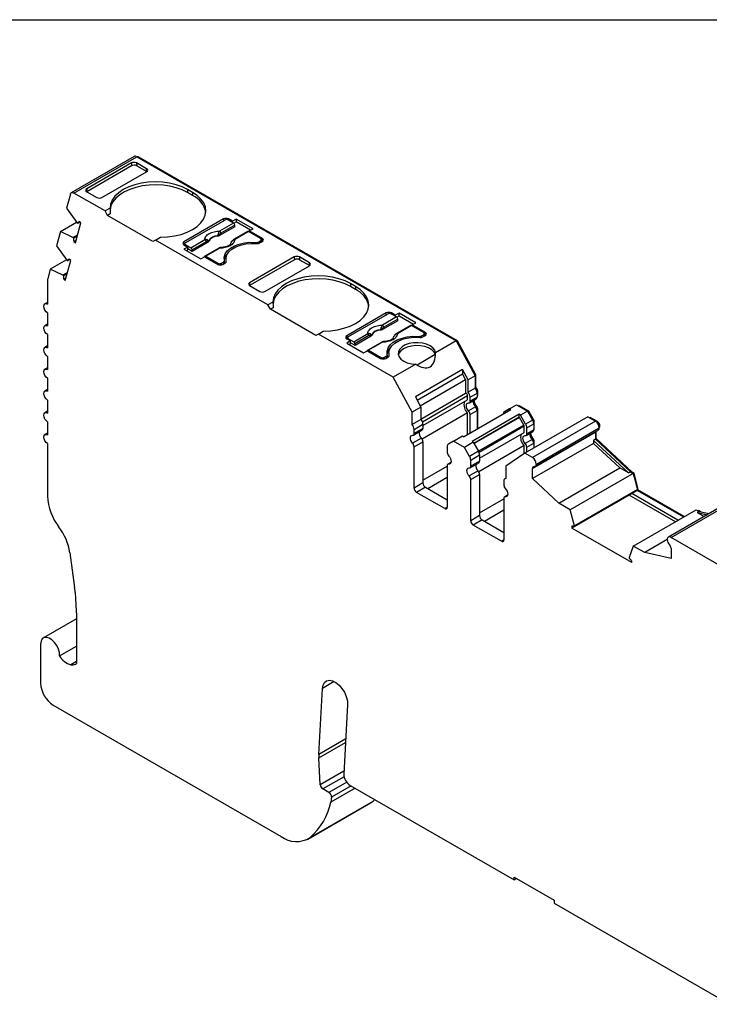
# Model space of a CAD drawing. Header units: millimetres. Extents: x 6 to 273, y 6 to 210.
# Tile 5 of 6: x 203 to 242, y 154 to 210. Entities that reach past the tile are written whole.
import ezdxf

# ---------------------------------------------------------------- set-up
doc = ezdxf.new("R2010")
doc.units = ezdxf.units.MM
doc.linetypes.add('SLD-Solid', pattern=[0])
doc.layers.add('TEXT', color=140, linetype='SLD-Solid', lineweight=25)

msp = doc.modelspace()

# ---------------------------------------------------------------- linework, layer by layer
for p, q in [((209.925, 201.863), (206.389, 199.821)), ((206.539, 199.807), (210.075, 201.848)), ((209.765, 201.495), (207.256, 200.047)), ((209.765, 201.495), (209.777, 201.339)), ((210.62, 201.166), (210.048, 201.496)), ((210.048, 201.496), (210.061, 201.339)), ((210.075, 201.848), (228.008, 191.495)), ((210.145, 201.807), (210.181, 201.827)), ((228.082, 191.493), (210.181, 201.827)), ((209.777, 201.339), (207.255, 199.883)), ((208.11, 199.553), (210.619, 201.002)), ((210.061, 201.339), (210.632, 201.01)), ((210.632, 201.01), (210.62, 201.166)), ((208.286, 198.798), (206.539, 199.807)), ((207.256, 200.047), (207.244, 199.89)), ((207.255, 199.883), (207.827, 199.553)), ((213.201, 199.839), (212.918, 200.002)), ((212.918, 200.002), (212.918, 199.839)), ((213.201, 199.676), (212.918, 199.839)), ((213.201, 199.839), (213.201, 199.676)), ((206.334, 199.743), (206.121, 198.947)), ((206.121, 198.947), (206.707, 198.152)), ((208.565, 198.959), (208.286, 198.798)), ((208.428, 198.553), (208.286, 198.798)), ((205.773, 197.649), (206.689, 198.178)), ((206.62, 197.005), (206.921, 198.131)), ((206.707, 198.152), (206.748, 198.116)), ((206.748, 198.116), (206.864, 198.183)), ((206.921, 198.131), (206.837, 198.206)), ((208.579, 198.641), (208.428, 198.553)), ((210.973, 197.083), (208.428, 198.553)), ((214.933, 198.349), (212.706, 197.063)), ((212.812, 197.022), (215.004, 198.288)), ((214.933, 198.349), (214.933, 198.247)), ((215.435, 198.222), (215.216, 198.349)), ((215.216, 198.349), (215.216, 198.288)), ((215.505, 198.121), (215.216, 198.288)), ((215.647, 198.345), (215.435, 198.222)), ((215.435, 198.161), (215.435, 198.222)), ((215.522, 198.109), (215.647, 198.182)), ((216.595, 197.798), (215.647, 198.345)), ((215.647, 198.345), (215.647, 198.182)), ((216.454, 197.716), (215.647, 198.182)), ((205.773, 197.649), (205.554, 196.83)), ((206.478, 197.299), (205.773, 197.649)), ((215.582, 197.913), (214.717, 197.414)), ((215.505, 198.121), (214.718, 197.667)), ((215.575, 198.006), (214.788, 197.551)), ((216.292, 197.643), (215.504, 197.189)), ((216.342, 197.638), (215.554, 197.184)), ((215.582, 197.913), (215.575, 198.006)), ((217.019, 197.247), (216.342, 197.638)), ((216.383, 197.675), (216.595, 197.798)), ((217.125, 197.247), (216.383, 197.675)), ((216.383, 197.614), (216.383, 197.675)), ((206.478, 197.299), (206.739, 197.449)), ((206.52, 197.263), (206.478, 197.299)), ((206.52, 197.263), (206.72, 197.378)), ((206.659, 197.151), (206.535, 197.079)), ((206.535, 197.079), (206.62, 197.005)), ((211.115, 197.165), (210.973, 197.083)), ((211.115, 197.165), (211.393, 197.326)), ((217.436, 193.516), (211.115, 197.165)), ((212.706, 197.063), (212.706, 196.9)), ((213.101, 196.733), (213.888, 197.188)), ((213.958, 197.072), (213.171, 196.618)), ((214.043, 197.025), (213.178, 196.525)), ((214.043, 197.025), (214.037, 197.088)), ((214.098, 197.086), (214.097, 197.101)), ((214.61, 197.397), (214.611, 197.382)), ((214.714, 197.479), (214.717, 197.414)), ((216.743, 197.03), (216.743, 196.975)), ((216.913, 197.063), (217.019, 197.124)), ((216.913, 196.975), (216.913, 197.063)), ((216.984, 197.002), (217.125, 197.083)), ((217.019, 197.124), (217.019, 197.022)), ((217.063, 197.048), (217.063, 197.186)), ((217.125, 197.083), (217.063, 197.119)), ((217.125, 197.083), (217.125, 197.247)), ((205.554, 196.83), (206.14, 196.035)), ((212.768, 196.936), (212.706, 196.9)), ((212.706, 196.9), (212.925, 196.773)), ((212.925, 196.773), (212.713, 196.651)), ((212.713, 196.651), (213.66, 196.104)), ((212.768, 196.961), (212.768, 196.864)), ((212.812, 196.9), (213.101, 196.733)), ((212.812, 196.839), (212.812, 196.9)), ((212.854, 196.569), (212.925, 196.61)), ((212.925, 196.61), (212.925, 196.773)), ((213.178, 196.525), (212.925, 196.671)), ((213.171, 196.618), (213.178, 196.525)), ((214.675, 196.709), (213.887, 196.255)), ((214.725, 196.705), (213.937, 196.25)), ((206.122, 196.059), (205.207, 195.531)), ((206.052, 194.888), (206.354, 196.014)), ((206.14, 196.035), (206.181, 195.999)), ((206.181, 195.999), (206.296, 196.065)), ((206.354, 196.014), (206.27, 196.089)), ((213.66, 196.104), (213.873, 196.226)), ((213.873, 196.226), (214.615, 195.798)), ((213.937, 196.25), (214.615, 195.859)), ((214.827, 195.859), (214.933, 195.92)), ((214.933, 195.92), (214.933, 195.818)), ((214.992, 195.852), (214.992, 196.002)), ((215.077, 196.114), (215.077, 195.951)), ((215.077, 195.951), (215.079, 195.912)), ((215.096, 195.943), (215.096, 195.979)), ((218.927, 196.057), (216.405, 194.601)), ((218.915, 196.213), (216.406, 194.765)), ((218.915, 196.213), (218.927, 196.057)), ((219.77, 195.883), (219.198, 196.213)), ((219.198, 196.213), (219.21, 196.057)), ((219.21, 196.057), (219.782, 195.728)), ((205.207, 195.531), (205.061, 194.984)), ((205.911, 195.182), (205.207, 195.531)), ((214.615, 195.859), (214.615, 195.798)), ((214.827, 195.771), (214.827, 195.859)), ((214.898, 195.798), (215.039, 195.879)), ((217.26, 194.271), (219.769, 195.72)), ((219.782, 195.728), (219.77, 195.883)), ((205.053, 194.925), (205.053, 193.56)), ((206.171, 195.332), (205.911, 195.182)), ((205.952, 195.145), (205.911, 195.182)), ((206.152, 195.261), (205.952, 195.145)), ((206.091, 195.033), (205.968, 194.962)), ((205.968, 194.962), (206.052, 194.888)), ((216.406, 194.765), (216.394, 194.608)), ((216.405, 194.601), (216.977, 194.271)), ((222.351, 194.557), (222.068, 194.72)), ((222.068, 194.72), (222.068, 194.557)), ((222.351, 194.393), (222.068, 194.557)), ((222.351, 194.557), (222.351, 194.393)), ((205.053, 193.662), (204.904, 193.575)), ((217.715, 193.677), (217.436, 193.516)), ((217.578, 193.271), (217.436, 193.516)), ((217.729, 193.358), (217.578, 193.271)), ((220.123, 191.801), (217.578, 193.271)), ((205.053, 193.07), (205.053, 192.336)), ((224.083, 193.067), (221.856, 191.781)), ((221.962, 191.74), (224.154, 193.006)), ((224.732, 192.631), (223.867, 192.132)), ((224.655, 192.839), (223.868, 192.384)), ((224.725, 192.724), (223.938, 192.269)), ((224.083, 192.965), (224.083, 193.067)), ((224.585, 192.94), (224.366, 193.067)), ((224.366, 193.067), (224.366, 193.006)), ((224.655, 192.839), (224.366, 193.006)), ((224.797, 193.063), (224.585, 192.94)), ((224.585, 192.879), (224.585, 192.94)), ((224.672, 192.827), (224.797, 192.899)), ((224.732, 192.631), (224.725, 192.724)), ((225.745, 192.516), (224.797, 193.063)), ((224.797, 192.899), (224.797, 193.063)), ((224.797, 192.899), (225.603, 192.434)), ((205.053, 192.437), (204.904, 192.35)), ((220.265, 191.883), (220.543, 192.044)), ((223.76, 192.115), (223.761, 192.1)), ((223.864, 192.197), (223.867, 192.132)), ((225.442, 192.361), (224.654, 191.906)), ((225.491, 192.356), (224.704, 191.901)), ((226.169, 191.965), (225.491, 192.356)), ((225.533, 192.393), (225.745, 192.516)), ((226.275, 191.965), (225.533, 192.393)), ((225.533, 192.332), (225.533, 192.393)), ((205.053, 191.846), (205.053, 191.111)), ((220.265, 191.883), (220.123, 191.801)), ((224.472, 189.454), (220.265, 191.883)), ((221.856, 191.781), (221.856, 191.618)), ((221.856, 191.618), (221.918, 191.653)), ((221.856, 191.618), (222.075, 191.491)), ((222.075, 191.491), (221.863, 191.369)), ((221.918, 191.679), (221.918, 191.582)), ((221.962, 191.618), (222.251, 191.451)), ((221.962, 191.556), (221.962, 191.618)), ((222.075, 191.328), (222.075, 191.491)), ((222.251, 191.451), (223.038, 191.905)), ((223.108, 191.79), (222.321, 191.336)), ((223.193, 191.743), (222.328, 191.243)), ((223.193, 191.743), (223.187, 191.806)), ((223.248, 191.804), (223.247, 191.818)), ((225.893, 191.748), (225.893, 191.692)), ((226.063, 191.781), (226.169, 191.842)), ((226.063, 191.693), (226.063, 191.781)), ((226.134, 191.72), (226.275, 191.801)), ((226.169, 191.842), (226.169, 191.74)), ((226.213, 191.765), (226.213, 191.903)), ((226.213, 191.837), (226.275, 191.801)), ((226.275, 191.801), (226.275, 191.965)), ((228.008, 191.495), (226.846, 190.825)), ((228.008, 191.495), (229.069, 189.526)), ((228.026, 191.461), (228.082, 191.493)), ((229.105, 189.597), (228.082, 191.493)), ((205.053, 191.212), (204.904, 191.126)), ((221.863, 191.369), (222.81, 190.822)), ((222.075, 191.328), (222.004, 191.287)), ((222.328, 191.243), (222.075, 191.389)), ((222.321, 191.336), (222.328, 191.243)), ((222.81, 190.822), (223.023, 190.944)), ((223.023, 190.944), (223.765, 190.515)), ((223.825, 191.427), (223.037, 190.973)), ((223.875, 191.422), (223.087, 190.968)), ((223.087, 190.968), (223.765, 190.577)), ((205.053, 190.621), (205.053, 189.886)), ((223.765, 190.577), (223.765, 190.515)), ((223.977, 190.577), (224.083, 190.638)), ((223.977, 190.489), (223.977, 190.577)), ((224.048, 190.515), (224.189, 190.597)), ((224.083, 190.638), (224.083, 190.536)), ((224.142, 190.57), (224.142, 190.72)), ((224.227, 190.832), (224.227, 190.669)), ((224.227, 190.669), (224.229, 190.629)), ((224.246, 190.661), (224.246, 190.697)), ((226.834, 190.727), (225.813, 190.137)), ((205.053, 189.988), (204.903, 189.901)), ((225.74, 190.186), (224.472, 189.454)), ((228.366, 189.884), (225.715, 188.354)), ((228.68, 189.302), (228.366, 189.884)), ((228.366, 189.884), (228.366, 189.641)), ((205.053, 189.396), (205.053, 188.661)), ((225.534, 187.485), (224.472, 189.454)), ((225.815, 188.168), (228.366, 189.641)), ((225.987, 187.847), (228.539, 189.32)), ((228.539, 189.32), (228.366, 189.641)), ((228.539, 189.32), (228.539, 188.551)), ((229.069, 189.526), (228.68, 189.302)), ((228.68, 188.616), (228.68, 189.302)), ((229.049, 189.564), (229.105, 189.597)), ((229.069, 189.526), (229.069, 188.841)), ((229.105, 188.887), (229.105, 189.597)), ((205.053, 188.763), (204.903, 188.676)), ((229.069, 188.841), (228.68, 188.616)), ((229.069, 188.867), (229.105, 188.887)), ((205.053, 188.171), (205.053, 187.436)), ((225.715, 188.354), (226.029, 187.771)), ((226.029, 187.102), (228.539, 188.551)), ((226.108, 186.953), (228.649, 188.42)), ((226.139, 186.743), (228.649, 188.192)), ((228.649, 188.192), (228.649, 188.42)), ((228.749, 188.019), (229.138, 188.243)), ((228.791, 188.338), (229.179, 188.563)), ((228.791, 188.111), (228.791, 188.338)), ((229.179, 188.335), (228.791, 188.111)), ((229.17, 188.639), (229.215, 188.665)), ((229.179, 188.563), (229.179, 188.335)), ((229.179, 188.417), (229.215, 188.437)), ((229.179, 188.383), (229.194, 188.391)), ((229.215, 188.437), (229.215, 188.665)), ((226.029, 187.771), (225.534, 187.485)), ((226.029, 187.771), (226.029, 187.086)), ((228.425, 186.111), (231.076, 187.641)), ((229.095, 187.785), (228.706, 187.561)), ((229.172, 187.788), (229.118, 187.757)), ((229.167, 187.661), (229.215, 187.689)), ((229.215, 186.567), (229.215, 187.689)), ((231.006, 187.682), (230.714, 187.514)), ((231.006, 187.682), (231.395, 187.907)), ((231.076, 187.641), (231.006, 187.682)), ((231.395, 187.907), (232.008, 187.553)), ((231.495, 187.849), (231.53, 187.869)), ((232.085, 187.549), (231.53, 187.869)), ((205.053, 187.538), (204.903, 187.451)), ((225.534, 186.8), (225.534, 187.485)), ((226.029, 187.086), (225.534, 186.8)), ((228.649, 187.444), (226.097, 185.971)), ((228.649, 186.24), (228.649, 187.444)), ((228.791, 187.362), (229.179, 187.587)), ((228.791, 186.322), (228.791, 187.362)), ((231.548, 187.369), (228.897, 185.838)), ((231.548, 187.206), (229.003, 185.736)), ((231.56, 187.199), (229.009, 185.726)), ((229.179, 187.587), (229.179, 186.546)), ((231.548, 187.206), (231.548, 187.369)), ((231.619, 187.328), (231.548, 187.369)), ((231.56, 187.199), (231.548, 187.206)), ((231.81, 186.766), (231.56, 187.199)), ((232.008, 187.553), (231.619, 187.328)), ((231.91, 186.824), (231.619, 187.328)), ((235.395, 187.231), (231.859, 185.19)), ((232.008, 187.553), (232.299, 187.048)), ((232.029, 187.517), (232.085, 187.549)), ((232.355, 187.08), (232.085, 187.549)), ((232.299, 187.048), (232.355, 187.08)), ((235.395, 187.231), (235.833, 186.978)), ((235.497, 187.172), (235.532, 187.192)), ((235.939, 186.957), (235.532, 187.192)), ((205.053, 186.946), (205.053, 186.212)), ((225.644, 186.522), (226.139, 186.807)), ((226.139, 186.58), (225.644, 186.294)), ((225.644, 186.294), (225.644, 186.522)), ((226.139, 186.807), (226.139, 186.58)), ((231.81, 186.766), (229.259, 185.293)), ((231.831, 186.696), (229.29, 185.229)), ((231.831, 186.355), (231.831, 186.696)), ((232.299, 187.048), (231.91, 186.824)), ((231.972, 186.614), (232.361, 186.839)), ((231.972, 186.274), (231.972, 186.614)), ((235.833, 186.978), (232.298, 184.937)), ((232.352, 186.915), (232.397, 186.941)), ((232.361, 186.839), (232.361, 186.498)), ((232.361, 186.58), (232.397, 186.6)), ((232.361, 186.546), (232.376, 186.554)), ((232.397, 186.6), (232.397, 186.941)), ((232.51, 184.574), (236.045, 186.615)), ((235.895, 186.931), (235.939, 186.957)), ((236.035, 186.691), (236.081, 186.717)), ((205.053, 186.313), (204.903, 186.226)), ((226.054, 186.03), (225.559, 185.744)), ((225.602, 186.202), (226.097, 186.488)), ((227.859, 185.866), (228.354, 186.152)), ((228.354, 186.152), (228.425, 186.111)), ((229.321, 184.906), (231.831, 186.355)), ((231.931, 186.182), (232.32, 186.407)), ((232.361, 186.498), (231.972, 186.274)), ((232.298, 184.327), (235.833, 186.368)), ((232.448, 184.441), (235.983, 186.482)), ((235.833, 185.967), (235.727, 185.905)), ((235.833, 186.368), (235.833, 185.967)), ((235.833, 185.988), (235.869, 186.008)), ((235.833, 185.967), (237.795, 184.14)), ((235.869, 186.008), (235.869, 186.416)), ((237.89, 184.126), (235.869, 186.008)), ((205.053, 185.722), (205.053, 182.77)), ((225.644, 185.546), (226.139, 185.831)), ((225.644, 183.225), (225.644, 185.546)), ((226.139, 185.831), (226.139, 183.511)), ((227.506, 185.56), (227.506, 185.219)), ((227.859, 185.866), (227.568, 185.698)), ((228.472, 185.512), (227.859, 185.866)), ((228.967, 185.798), (228.472, 185.512)), ((228.764, 185.007), (228.472, 185.512)), ((228.897, 185.838), (228.967, 185.798)), ((228.967, 185.798), (229.259, 185.293)), ((231.831, 185.607), (229.279, 184.134)), ((231.831, 185.17), (231.831, 185.607)), ((232.277, 185.948), (231.888, 185.724)), ((231.972, 185.525), (232.361, 185.75)), ((231.972, 185.255), (231.972, 185.525)), ((235.727, 185.735), (232.298, 183.755)), ((232.354, 185.951), (232.3, 185.92)), ((232.349, 185.824), (232.397, 185.852)), ((232.361, 185.75), (232.361, 185.479)), ((232.397, 185.5), (232.397, 185.852)), ((235.727, 185.905), (235.727, 185.735)), ((235.727, 185.905), (237.689, 184.079)), ((237.206, 184.358), (235.727, 185.735)), ((229.259, 185.293), (228.764, 185.007)), ((228.826, 184.798), (229.321, 185.084)), ((229.321, 185.084), (229.321, 184.743)), ((231.859, 185.19), (230.798, 184.446)), ((232.298, 184.937), (231.859, 185.19)), ((226.139, 183.674), (227.506, 184.463)), ((227.506, 184.471), (227.506, 182.15)), ((227.708, 184.656), (227.547, 184.562)), ((227.59, 184.572), (227.7, 184.635)), ((228.784, 184.366), (229.279, 184.651)), ((228.826, 184.457), (228.826, 184.798)), ((229.321, 184.743), (228.826, 184.457)), ((230.798, 184.446), (230.798, 183.761)), ((232.298, 183.755), (232.298, 184.327)), ((233.776, 182.378), (237.206, 184.358)), ((237.689, 184.079), (237.206, 184.358)), ((227.506, 183.81), (226.422, 183.184)), ((229.236, 184.193), (228.741, 183.907)), ((228.826, 183.709), (229.321, 183.994)), ((229.321, 183.994), (229.321, 181.674)), ((230.798, 183.775), (230.75, 183.747)), ((233.776, 182.378), (232.298, 183.755)), ((237.954, 184.048), (234.419, 182.007)), ((237.689, 184.079), (237.795, 184.14)), ((237.795, 184.14), (237.954, 184.048)), ((237.855, 184.105), (237.89, 184.126)), ((238.01, 184.057), (237.89, 184.126)), ((237.954, 184.048), (238.184, 183.145)), ((237.959, 184.028), (238.01, 184.057)), ((238.219, 183.233), (238.01, 184.057)), ((226.139, 183.511), (225.644, 183.225)), ((226.28, 183.266), (225.785, 182.98)), ((226.28, 183.266), (227.506, 182.559)), ((228.826, 181.388), (228.826, 183.709)), ((230.688, 183.61), (230.688, 183.382)), ((238.169, 183.204), (238.219, 183.233)), ((238.219, 183.116), (238.219, 183.233)), ((227.364, 182.069), (225.785, 182.98)), ((230.688, 182.634), (230.688, 180.314)), ((230.89, 182.819), (230.729, 182.726)), ((230.772, 182.735), (230.882, 182.798)), ((238.184, 183.145), (234.648, 181.104)), ((234.648, 181.055), (237.866, 182.912)), ((240.319, 181.332), (237.724, 182.83)), ((238.184, 183.096), (237.866, 182.912)), ((240.461, 181.414), (237.866, 182.912)), ((238.184, 183.145), (238.184, 183.096)), ((238.184, 183.096), (238.219, 183.116)), ((238.184, 183.096), (240.779, 181.598)), ((240.814, 181.618), (238.219, 183.116)), ((227.506, 182.15), (227.364, 182.069)), ((229.321, 181.837), (230.688, 182.626)), ((234.419, 182.007), (233.776, 182.378)), ((243.461, 182.502), (239.926, 180.461)), ((240.076, 180.446), (243.611, 182.487)), ((229.321, 181.674), (228.826, 181.388)), ((230.688, 181.973), (229.604, 181.347)), ((234.648, 181.104), (234.419, 182.007)), ((237.953, 179.967), (241.489, 182.008)), ((241.489, 182.008), (241.648, 181.915)), ((241.648, 181.915), (241.542, 181.854)), ((241.542, 181.854), (241.941, 181.624)), ((241.542, 181.854), (242.117, 181.726)), ((241.61, 181.938), (241.645, 181.958)), ((241.764, 181.89), (241.645, 181.958)), ((241.648, 181.915), (242.223, 181.787)), ((229.462, 181.429), (228.967, 181.143)), ((230.546, 180.232), (228.967, 181.143)), ((229.462, 181.429), (230.688, 180.722)), ((234.507, 181.074), (234.507, 180.973)), ((234.648, 181.055), (234.507, 180.973)), ((234.648, 181.055), (234.648, 181.104)), ((237.865, 179.035), (234.507, 180.973)), ((244.653, 177.804), (240.076, 180.446)), ((230.688, 180.314), (230.546, 180.232)), ((237.953, 179.967), (237.724, 179.329)), ((238.596, 179.596), (237.953, 179.967)), ((239.864, 180.328), (238.596, 179.596)), ((206.312, 179.584), (206.575, 177.63)), ((237.724, 179.329), (237.724, 179.28)), ((240.076, 179.264), (238.596, 179.596)), ((240.076, 179.837), (240.076, 179.264)), ((237.865, 179.035), (237.865, 179.135)), ((206.674, 176.214), (206.674, 173.371)), ((206.674, 175.867), (204.821, 174.798)), ((204.666, 174.455), (204.666, 172.25)), ((205.725, 173.789), (206.674, 174.337)), ((206.674, 173.47), (206.367, 173.293)), ((221.158, 172.346), (220.495, 171.963)), ((220.295, 168.255), (220.495, 171.963)), ((205.373, 171.025), (218.168, 163.639)), ((221.907, 171.05), (221.696, 167.149)), ((221.803, 169.125), (220.295, 168.255)), ((220.295, 168.054), (221.792, 168.918)), ((220.375, 166.544), (220.295, 168.054)), ((221.705, 167.312), (220.375, 166.544)), ((221.711, 166.999), (220.516, 166.309)), ((221.86, 166.685), (220.862, 166.11)), ((220.862, 166.11), (220.516, 166.309)), ((222.332, 166.349), (220.974, 165.565)), ((222.102, 166.482), (221.003, 165.847)), ((222.049, 166.512), (231.257, 161.197)), ((219.668, 163.491), (223.203, 165.532)), ((219.805, 163.586), (223.341, 165.627)), ((221.003, 165.847), (220.974, 165.565)), ((223.203, 165.532), (223.341, 165.627)), ((223.341, 165.627), (223.438, 165.711)), ((231.257, 161.36), (233.52, 160.054)), ((231.257, 161.197), (231.257, 161.36)), ((231.257, 161.197), (231.398, 161.278)), ((233.52, 160.054), (233.52, 159.89)), ((233.52, 159.89), (243.366, 154.206))]:
    msp.add_line(p, q)
at = {"flags": 128}
for points in [[(212.918, 200.002), (212.613, 200.152), (212.272, 200.273), (211.902, 200.361), (211.513, 200.415), (211.113, 200.433), (210.714, 200.415), (210.325, 200.361), (209.955, 200.272), (209.614, 200.151), (209.31, 200.001), (209.05, 199.825), (208.841, 199.628), (208.689, 199.414), (208.596, 199.189), (208.565, 198.959)], [(206.334, 199.743), (206.346, 199.774), (206.363, 199.8), (206.384, 199.819), (206.41, 199.831), (206.439, 199.835), (206.471, 199.833), (206.505, 199.823), (206.539, 199.807)], [(212.918, 199.839), (212.62, 199.986), (212.287, 200.105), (211.926, 200.194), (211.545, 200.249), (211.155, 200.27), (210.763, 200.256), (210.38, 200.208), (210.014, 200.126), (209.675, 200.013), (209.369, 199.871), (209.105, 199.704), (208.888, 199.515), (208.724, 199.309), (208.616, 199.092), (208.568, 198.867), (208.567, 198.853)], [(211.393, 197.326), (211.793, 197.344), (212.182, 197.397), (212.552, 197.485), (212.894, 197.606), (213.199, 197.756), (213.459, 197.931), (213.669, 198.128), (213.822, 198.342), (213.916, 198.567), (213.948, 198.797), (213.917, 199.028), (213.823, 199.252), (213.67, 199.466), (213.461, 199.663), (213.201, 199.839)], [(214.99, 196.018), (214.977, 196.202), (215.03, 196.383), (215.147, 196.555), (215.321, 196.709), (215.547, 196.839), (215.814, 196.94), (216.11, 197.007), (216.425, 197.038), (216.743, 197.03)], [(215.096, 195.979), (215.079, 196.16), (215.129, 196.338), (215.241, 196.507), (215.412, 196.659), (215.633, 196.787), (215.896, 196.885), (216.189, 196.95), (216.498, 196.979), (216.811, 196.969)], [(213.868, 196.224), (213.869, 196.23), (213.874, 196.241), (213.881, 196.25), (213.89, 196.256), (213.9, 196.259), (213.912, 196.259), (213.924, 196.256), (213.937, 196.25)], [(222.068, 194.72), (221.763, 194.87), (221.422, 194.991), (221.052, 195.079), (220.663, 195.133), (220.263, 195.151), (219.864, 195.133), (219.475, 195.079), (219.105, 194.99), (218.764, 194.869), (218.46, 194.719), (218.2, 194.543), (217.991, 194.346), (217.838, 194.132), (217.746, 193.907), (217.715, 193.677)], [(222.068, 194.557), (221.77, 194.704), (221.437, 194.823), (221.075, 194.911), (220.695, 194.967), (220.305, 194.988), (219.913, 194.974), (219.53, 194.925), (219.164, 194.844), (218.825, 194.731), (218.519, 194.589), (218.255, 194.421), (218.038, 194.233), (217.874, 194.027), (217.766, 193.809), (217.718, 193.585), (217.717, 193.571)], [(220.543, 192.044), (220.943, 192.061), (221.332, 192.115), (221.702, 192.203), (222.044, 192.324), (222.349, 192.474), (222.609, 192.649), (222.819, 192.846), (222.972, 193.06), (223.066, 193.284), (223.098, 193.515), (223.066, 193.745), (222.973, 193.97), (222.82, 194.184), (222.611, 194.381), (222.351, 194.557)], [(205.053, 193.07), (204.972, 193.136), (204.904, 193.229), (204.858, 193.335), (204.842, 193.438), (204.858, 193.522), (204.904, 193.575), (204.972, 193.589), (205.053, 193.56)], [(205.053, 191.846), (204.972, 191.911), (204.904, 192.004), (204.858, 192.11), (204.841, 192.213), (204.858, 192.297), (204.904, 192.35), (204.972, 192.364), (205.053, 192.336)], [(224.14, 190.736), (224.127, 190.92), (224.18, 191.101), (224.297, 191.273), (224.471, 191.427), (224.697, 191.557), (224.964, 191.658), (225.26, 191.725), (225.575, 191.755), (225.893, 191.748)], [(224.246, 190.697), (224.229, 190.878), (224.278, 191.056), (224.391, 191.225), (224.562, 191.377), (224.783, 191.505), (225.046, 191.603), (225.339, 191.668), (225.648, 191.697), (225.961, 191.687)], [(205.053, 190.621), (204.972, 190.686), (204.903, 190.779), (204.858, 190.885), (204.841, 190.988), (204.858, 191.073), (204.903, 191.126), (204.972, 191.139), (205.053, 191.111)], [(223.018, 190.941), (223.019, 190.948), (223.024, 190.959), (223.031, 190.968), (223.04, 190.974), (223.05, 190.977), (223.062, 190.977), (223.074, 190.974), (223.087, 190.968)], [(226.846, 190.825), (226.802, 190.969), (226.699, 191.103), (226.543, 191.218), (226.344, 191.309), (226.113, 191.369), (225.863, 191.396), (225.61, 191.387), (225.368, 191.344), (225.151, 191.268), (224.971, 191.165), (224.84, 191.039), (224.765, 190.9), (224.75, 190.753), (224.796, 190.609), (224.901, 190.476), (225.058, 190.361), (225.258, 190.271), (225.49, 190.212), (225.74, 190.186)], [(226.834, 190.727), (226.762, 190.868), (226.633, 190.995), (226.455, 191.101), (226.238, 191.178), (225.995, 191.223), (225.741, 191.233), (225.489, 191.207), (225.256, 191.147), (225.055, 191.056), (224.898, 190.94), (224.794, 190.806), (224.758, 190.709)], [(205.053, 189.396), (204.972, 189.462), (204.903, 189.554), (204.857, 189.66), (204.841, 189.764), (204.857, 189.848), (204.903, 189.901), (204.972, 189.914), (205.053, 189.886)], [(205.053, 188.171), (204.972, 188.237), (204.903, 188.33), (204.857, 188.436), (204.841, 188.539), (204.857, 188.623), (204.903, 188.676), (204.972, 188.689), (205.053, 188.661)], [(228.706, 187.561), (228.654, 187.628), (228.613, 187.705), (228.587, 187.784), (228.578, 187.859), (228.587, 187.924), (228.613, 187.973), (228.654, 188.002), (228.706, 188.01)], [(205.053, 186.946), (204.972, 187.012), (204.903, 187.105), (204.857, 187.211), (204.841, 187.314), (204.857, 187.398), (204.903, 187.451), (204.972, 187.465), (205.053, 187.436)], [(205.053, 185.722), (204.972, 185.787), (204.903, 185.88), (204.857, 185.986), (204.841, 186.089), (204.857, 186.173), (204.903, 186.226), (204.972, 186.24), (205.053, 186.212)], [(225.559, 185.744), (225.507, 185.812), (225.466, 185.888), (225.441, 185.967), (225.432, 186.042), (225.441, 186.107), (225.466, 186.156), (225.507, 186.186), (225.559, 186.193)], [(231.888, 185.724), (231.836, 185.791), (231.795, 185.868), (231.769, 185.947), (231.76, 186.022), (231.769, 186.087), (231.795, 186.136), (231.836, 186.166), (231.888, 186.173)], [(235.836, 186.397), (235.835, 186.391), (235.833, 186.368)], [(227.59, 185.021), (227.642, 184.953), (227.683, 184.877), (227.709, 184.798), (227.718, 184.723), (227.709, 184.658), (227.683, 184.608), (227.642, 184.579), (227.59, 184.572)], [(228.741, 183.907), (228.689, 183.975), (228.648, 184.051), (228.623, 184.13), (228.614, 184.205), (228.623, 184.27), (228.648, 184.32), (228.689, 184.349), (228.741, 184.356)], [(230.772, 183.184), (230.824, 183.116), (230.865, 183.04), (230.891, 182.961), (230.9, 182.886), (230.891, 182.821), (230.865, 182.772), (230.824, 182.742), (230.772, 182.735)], [(205.725, 173.789), (205.716, 173.973), (205.662, 174.172), (205.569, 174.369), (205.444, 174.548), (205.297, 174.692), (205.142, 174.789), (204.992, 174.832), (204.859, 174.816), (204.755, 174.743), (204.689, 174.619), (204.666, 174.455)], [(220.495, 171.963), (220.53, 172.152), (220.611, 172.297), (220.732, 172.388), (220.885, 172.419), (221.059, 172.388), (221.243, 172.297), (221.425, 172.152), (221.59, 171.963), (221.73, 171.742), (221.833, 171.506), (221.894, 171.27), (221.907, 171.05)]]:
    msp.add_lwpolyline(points, dxfattribs=at)
for centre, radius, start, end in [((209.987, 201.723), 0.152, 54.6724, 114.0171), ((210.121, 201.744), 0.102, 54.3468, 109.6072), ((212.627, 198.464), 1.341, 10.8525, 64.663), ((206.915, 198.04), 0.183, 115.1262, 155.5999), ((215.075, 198.076), 0.307, 62.6096, 117.3904), ((215.11, 198.083), 0.231, 62.6097, 117.3903), ((214.634, 197.536), 0.155, 5.689, 57.1991), ((215.421, 197.99), 0.155, 5.689, 57.1991), ((216.312, 197.599), 0.0484, 53.1025, 115.5871), ((207.061, 197.217), 0.543, 175.1886, 194.6786), ((212.737, 196.981), 0.0873, 110.7835, 249.2164), ((213.804, 197.057), 0.155, 5.689, 57.1991), ((213.929, 197.135), 0.118, 336.668, 18.1748), ((214.599, 196.824), 0.573, 88.8448, 151.1498), ((214.599, 196.811), 0.571, 88.8136, 151.181), ((214.391, 197.096), 0.5, 49.8822, 58.7426), ((215.397, 197.085), 0.00686, 52.5203, 103.5056), ((215.525, 197.143), 0.0497, 54.016, 114.6959), ((216.774, 197.329), 0.3, 264.1493, 297.6352), ((216.996, 197.186), 0.0655, 290.7834, 69.2166), ((217.094, 197.165), 0.0873, 290.7834, 69.2166), ((212.835, 196.961), 0.0655, 110.7834, 249.2166), ((213.017, 196.602), 0.155, 5.689, 57.1991), ((214.695, 196.664), 0.0498, 54.0182, 114.6714), ((216.844, 197.268), 0.301, 263.6693, 297.5976), ((206.348, 195.923), 0.183, 115.1262, 155.5999), ((214.898, 196.006), 0.0925, 292.3205, 7.6741), ((215.66, 195.927), 0.692, 134.3616, 168.6992), ((215.005, 195.964), 0.0919, 292.1145, 9.0942), ((214.721, 196.064), 0.231, 242.6097, 297.3903), ((214.756, 196.071), 0.307, 242.6097, 297.3903), ((205.283, 194.927), 0.23, 165.5734, 180.5104), ((206.493, 195.1), 0.543, 175.1886, 194.6786), ((221.777, 193.182), 1.341, 10.8525, 64.663), ((224.225, 192.794), 0.307, 62.6096, 117.3904), ((224.26, 192.801), 0.231, 62.6097, 117.3903), ((224.571, 192.708), 0.155, 5.689, 57.1991), ((223.749, 191.542), 0.573, 88.8448, 151.1498), ((223.749, 191.528), 0.571, 88.8136, 151.181), ((223.541, 191.814), 0.5, 49.8822, 58.7426), ((223.783, 192.254), 0.155, 5.689, 57.1991), ((225.462, 192.317), 0.0484, 53.1025, 115.5871), ((221.887, 191.699), 0.0873, 110.7835, 249.2164), ((221.985, 191.679), 0.0655, 110.7834, 249.2166), ((222.954, 191.775), 0.155, 5.689, 57.1991), ((223.079, 191.853), 0.118, 336.668, 18.1748), ((224.547, 191.803), 0.00686, 52.5203, 103.5056), ((224.675, 191.861), 0.0497, 54.016, 114.6959), ((225.924, 192.047), 0.3, 264.1493, 297.6352), ((225.994, 191.986), 0.301, 263.6693, 297.5976), ((226.146, 191.903), 0.0655, 290.7834, 69.2166), ((226.244, 191.883), 0.0873, 290.7834, 69.2166), ((222.166, 191.32), 0.155, 5.689, 57.1991), ((223.845, 191.382), 0.0498, 54.0182, 114.6714), ((224.81, 190.645), 0.692, 134.3616, 168.6992), ((223.871, 190.781), 0.231, 242.6097, 297.3903), ((223.906, 190.788), 0.307, 242.6097, 297.3903), ((224.048, 190.724), 0.0925, 292.3205, 7.6741), ((224.155, 190.682), 0.0919, 292.1145, 9.0942), ((228.718, 188.541), 0.462, 2.6816, 40.481), ((228.902, 188.649), 0.313, 2.9317, 49.656), ((228.521, 188.424), 0.128, 357.891, 82.031), ((228.329, 188.316), 0.462, 2.6816, 40.481), ((229.081, 188.325), 0.0995, 305.3053, 6.0068), ((229.165, 188.432), 0.0497, 305.3055, 6.0066), ((229.073, 187.912), 0.631, 163.8912, 227.8164), ((228.707, 188.095), 0.0853, 269.3919, 10.3655), ((229.364, 188.074), 0.395, 168.7921, 226.9559), ((229.632, 188.221), 0.631, 184.995, 223.2821), ((228.869, 187.571), 0.311, 2.8262, 43.4312), ((229.059, 187.681), 0.156, 2.8262, 43.4312), ((225.677, 186.786), 0.462, 2.6816, 40.481), ((228.48, 187.347), 0.311, 2.8262, 43.4312), ((230.797, 187.396), 0.144, 125.0293, 179.621), ((232.108, 186.931), 0.289, 1.9565, 31.1437), ((225.182, 186.5), 0.462, 2.6816, 40.481), ((226.04, 186.569), 0.0995, 305.3053, 6.0068), ((231.687, 186.691), 0.144, 1.9565, 31.1437), ((231.54, 186.6), 0.433, 1.9565, 31.1437), ((231.929, 186.824), 0.433, 1.9565, 31.1437), ((232.347, 186.595), 0.0497, 305.3055, 6.0066), ((235.584, 186.588), 0.462, 3.3119, 57.3418), ((235.773, 186.697), 0.309, 3.6632, 57.3174), ((235.899, 186.603), 0.147, 304.9756, 4.8118), ((235.978, 186.712), 0.103, 310.3812, 2.7014), ((225.56, 186.279), 0.0853, 269.3919, 10.3655), ((226.323, 186.318), 0.395, 168.7921, 226.9559), ((225.828, 185.816), 0.311, 2.8262, 43.4312), ((232.255, 186.075), 0.631, 163.8912, 227.8164), ((231.889, 186.258), 0.0853, 269.3919, 10.3655), ((232.546, 186.237), 0.395, 168.7921, 226.9559), ((232.814, 186.384), 0.631, 184.995, 223.2821), ((232.262, 186.488), 0.0995, 305.3055, 6.0066), ((225.333, 185.53), 0.311, 2.8262, 43.4312), ((227.656, 185.575), 0.151, 125.6981, 185.6204), ((231.662, 185.51), 0.311, 2.8262, 43.4312), ((232.05, 185.734), 0.311, 2.8262, 43.4312), ((232.241, 185.844), 0.156, 2.8262, 43.4312), ((227.816, 185.235), 0.311, 182.8262, 223.4312), ((228.393, 184.783), 0.433, 1.9565, 31.1437), ((228.888, 185.069), 0.433, 1.9565, 31.1437), ((232.048, 184.547), 0.462, 3.3118, 57.3419), ((227.59, 184.486), 0.0853, 89.3919, 190.3655), ((228.742, 184.442), 0.0853, 269.3919, 10.3655), ((229.505, 184.482), 0.395, 168.7921, 226.9559), ((229.222, 184.732), 0.0995, 305.3055, 6.0066), ((232.382, 184.342), 0.0853, 89.3923, 190.3653), ((232.385, 184.554), 0.127, 268.9987, 8.9426), ((228.515, 183.693), 0.311, 2.8262, 43.4312), ((229.01, 183.979), 0.311, 2.8262, 43.4312), ((230.817, 183.632), 0.131, 98.3858, 189.5016), ((225.951, 183.239), 0.307, 182.6054, 237.3945), ((226.446, 183.525), 0.307, 182.6055, 237.3945), ((230.998, 183.398), 0.311, 182.8261, 223.4313), ((208.09, 182.903), 3.04, 182.5169, 217.9242), ((230.771, 182.649), 0.0853, 89.3919, 190.3654), ((227.419, 182.137), 0.0873, 230.7967, 9.2141), ((229.628, 181.688), 0.307, 182.6055, 237.3945), ((203.137, 179.087), 3.213, 8.8887, 37.3196), ((229.133, 181.402), 0.307, 182.6056, 237.3945), ((234.545, 180.819), 0.258, 66.2735, 98.4316), ((239.993, 180.346), 0.13, 50.5335, 187.5166), ((230.601, 180.3), 0.0873, 230.7968, 9.2139), ((240.333, 180.358), 0.47, 183.5811, 223.3478), ((239.765, 179.821), 0.311, 2.8261, 43.4314), ((237.285, 178.708), 0.72, 36.3626, 52.4858), ((196.054, 176.185), 10.619, 0.1524, 7.8179), ((206.656, 174.332), 1.079, 210.2544, 254.4541), ((206.201, 172.32), 1.537, 182.6055, 237.3945), ((222.181, 168.156), 1.889, 177.0142, 183.1153), ((222.457, 167.154), 0.761, 180.4191, 237.5877), ((220.684, 166.57), 0.31, 184.8352, 237.2443), ((220.702, 165.855), 0.301, 358.5088, 57.794), ((217.368, 166.359), 3.692, 311.3038, 347.574), ((219.024, 164.775), 1.422, 232.9846, 303.2906)]:
    msp.add_arc(centre, radius, start, end)
for centre, major_axis, ratio, start_param, end_param in [((209.906, 201.414), (0.2, 0.001), 0.577279, 0.781586, 2.352383), ((209.919, 201.257), (0.2, 0.001), 0.577279, 0.781586, 2.352383), ((210.478, 201.084), (0.2, 0.001), 0.577279, 5.493975, 7.064771), ((207.397, 199.965), (0.2, 0.001), 0.577279, 2.352383, 3.923179), ((207.969, 199.635), (0.2, 0.001), 0.577279, 3.923179, 5.493975), ((211.115, 197.491), (-1.803, 3.123), 0.577335, 0.787088, 0.892481), ((219.056, 196.131), (0.2, 0.001), 0.577279, 0.781586, 2.352383), ((219.069, 195.975), (0.2, 0.001), 0.577279, 0.781586, 2.352383), ((219.628, 195.801), (0.2, 0.001), 0.577279, 5.493975, 7.064771), ((216.547, 194.683), (0.2, 0.001), 0.577279, 2.352383, 3.923179), ((217.119, 194.353), (0.2, 0.001), 0.577279, 3.923179, 5.493975), ((220.265, 192.209), (-1.803, 3.123), 0.577335, 0.787088, 0.892481), ((225.798, 191.423), (-0.725, 1.386), 0.547586, 2.323245, 4.005382), ((225.798, 191.18), (-0.725, 1.386), 0.547586, 4.045223, 4.113811)]:
    msp.add_ellipse(centre, major_axis=major_axis, ratio=ratio, start_param=start_param, end_param=end_param)
for points, knots in [([(213.888, 197.188), (213.889, 197.203), (213.89, 197.233), (213.902, 197.277), (213.92, 197.321), (213.956, 197.38), (214.02, 197.452), (214.128, 197.528), (214.259, 197.59), (214.407, 197.634), (214.561, 197.661), (214.666, 197.665), (214.718, 197.667)], [0, 0, 0, 0, 0.06027, 0.120056, 0.179893, 0.240314, 0.370015, 0.500128, 0.629829, 0.759943, 0.879871, 1, 1, 1, 1]), ([(214.037, 197.088), (214.029, 197.09), (214.014, 197.093), (213.987, 197.087), (213.968, 197.077), (213.958, 197.072)], [0, 0, 0, 0, 0.317222, 0.645084, 1, 1, 1, 1]), ([(214.097, 197.101), (214.093, 197.099), (214.087, 197.096), (214.07, 197.092), (214.053, 197.09), (214.042, 197.089), (214.037, 197.088)], [0, 0, 0, 0, 0.332097, 0.61117, 0.833934, 1, 1, 1, 1]), ([(214.098, 197.086), (214.097, 197.082), (214.096, 197.079), (214.094, 197.075), (214.092, 197.071), (214.09, 197.068), (214.088, 197.064), (214.086, 197.061), (214.083, 197.058), (214.08, 197.054), (214.079, 197.053), (214.077, 197.051), (214.075, 197.049), (214.072, 197.046), (214.069, 197.043), (214.065, 197.04), (214.063, 197.038), (214.061, 197.037), (214.059, 197.035), (214.054, 197.032), (214.049, 197.028), (214.043, 197.025)], [0, 0, 0, 0, 0.0000193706, 0.0000193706, 0.0000193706, 0.0000387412, 0.0000387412, 0.0000387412, 0.0000581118, 0.0000581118, 0.0000581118, 0.00006778, 0.00006778, 0.00006778, 0.0000871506, 0.0000871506, 0.0000871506, 0.0000968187, 0.0000968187, 0.0000968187, 0.0001214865, 0.0001214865, 0.0001214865, 0.0001214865]), ([(214.61, 197.397), (214.615, 197.409), (214.624, 197.432), (214.635, 197.466), (214.644, 197.497), (214.649, 197.515), (214.651, 197.524)], [0, 0, 0, 0, 0.306881, 0.575882, 0.806979, 1, 1, 1, 1]), ([(214.714, 197.479), (214.702, 197.467), (214.672, 197.436), (214.633, 197.412), (214.61, 197.397)], [0, 0, 0, 0, 0.389276, 1, 1, 1, 1]), ([(214.717, 197.414), (214.712, 197.411), (214.707, 197.409), (214.703, 197.406), (214.698, 197.404), (214.692, 197.402), (214.687, 197.399), (214.682, 197.397), (214.676, 197.395), (214.67, 197.394), (214.668, 197.393), (214.665, 197.392), (214.662, 197.391), (214.656, 197.39), (214.65, 197.388), (214.644, 197.387), (214.641, 197.386), (214.638, 197.386), (214.635, 197.385), (214.627, 197.384), (214.619, 197.383), (214.611, 197.382)], [0, 0, 0, 0, 0.0000193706, 0.0000193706, 0.0000193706, 0.0000387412, 0.0000387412, 0.0000387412, 0.0000581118, 0.0000581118, 0.0000581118, 0.0000677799, 0.0000677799, 0.0000677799, 0.0000871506, 0.0000871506, 0.0000871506, 0.0000968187, 0.0000968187, 0.0000968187, 0.0001214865, 0.0001214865, 0.0001214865, 0.0001214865]), ([(214.788, 197.551), (214.774, 197.542), (214.746, 197.524), (214.724, 197.493), (214.714, 197.479)], [0, 0, 0, 0, 0.521485, 1, 1, 1, 1]), ([(215.554, 197.184), (215.554, 197.168), (215.552, 197.138), (215.54, 197.094), (215.522, 197.05), (215.486, 196.991), (215.422, 196.919), (215.314, 196.843), (215.183, 196.781), (215.036, 196.737), (214.881, 196.71), (214.777, 196.706), (214.725, 196.705)], [0, 0, 0, 0, 0.06027, 0.120056, 0.179893, 0.240314, 0.370015, 0.500128, 0.629829, 0.759943, 0.879871, 1, 1, 1, 1]), ([(215.504, 197.188), (215.483, 197.174), (215.444, 197.149), (215.411, 197.109), (215.396, 197.092)], [0, 0, 0, 0, 0.553024, 1, 1, 1, 1]), ([(214.778, 196.743), (214.761, 196.741), (214.728, 196.737), (214.692, 196.718), (214.675, 196.709)], [0, 0, 0, 0, 0.512278, 1, 1, 1, 1]), ([(214.777, 196.742), (214.773, 196.741), (214.758, 196.739), (214.738, 196.718), (214.725, 196.705)], [0, 0, 0, 0, 0.317883, 1, 1, 1, 1]), ([(214.791, 196.738), (214.788, 196.741), (214.784, 196.744), (214.778, 196.742), (214.777, 196.742)], [0, 0, 0, 0, 0.82672, 1, 1, 1, 1]), ([(215.34, 196.957), (215.319, 196.927), (215.277, 196.869), (215.136, 196.799), (214.968, 196.753), (214.84, 196.748), (214.786, 196.746)], [0, 0, 0, 0, 0.261846, 0.528245, 0.802184, 1, 1, 1, 1]), ([(223.038, 191.905), (223.039, 191.92), (223.04, 191.951), (223.052, 191.995), (223.07, 192.039), (223.106, 192.098), (223.17, 192.17), (223.278, 192.246), (223.409, 192.308), (223.557, 192.352), (223.711, 192.379), (223.815, 192.383), (223.868, 192.384)], [0, 0, 0, 0, 0.0602697, 0.1200562, 0.1798933, 0.2403137, 0.3700145, 0.5001284, 0.6298294, 0.7599435, 0.879871, 1, 1, 1, 1]), ([(223.76, 192.115), (223.765, 192.127), (223.774, 192.15), (223.785, 192.184), (223.794, 192.215), (223.799, 192.233), (223.801, 192.242)], [0, 0, 0, 0, 0.306881, 0.575882, 0.806979, 1, 1, 1, 1]), ([(223.864, 192.197), (223.852, 192.185), (223.822, 192.154), (223.783, 192.13), (223.76, 192.115)], [0, 0, 0, 0, 0.389276, 1, 1, 1, 1]), ([(223.867, 192.132), (223.862, 192.129), (223.857, 192.126), (223.852, 192.124), (223.847, 192.122), (223.842, 192.119), (223.837, 192.117), (223.832, 192.115), (223.826, 192.113), (223.82, 192.112), (223.817, 192.111), (223.815, 192.11), (223.812, 192.109), (223.806, 192.107), (223.8, 192.106), (223.794, 192.105), (223.791, 192.104), (223.788, 192.103), (223.785, 192.103), (223.777, 192.102), (223.769, 192.1), (223.761, 192.1)], [0, 0, 0, 0, 0.0000193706, 0.0000193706, 0.0000193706, 0.0000387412, 0.0000387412, 0.0000387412, 0.0000581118, 0.0000581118, 0.0000581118, 0.0000677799, 0.0000677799, 0.0000677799, 0.0000871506, 0.0000871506, 0.0000871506, 0.0000968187, 0.0000968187, 0.0000968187, 0.0001214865, 0.0001214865, 0.0001214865, 0.0001214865]), ([(223.938, 192.269), (223.924, 192.26), (223.896, 192.242), (223.874, 192.211), (223.864, 192.197)], [0, 0, 0, 0, 0.5214849, 1, 1, 1, 1]), ([(223.187, 191.806), (223.179, 191.807), (223.164, 191.811), (223.137, 191.805), (223.118, 191.795), (223.108, 191.79)], [0, 0, 0, 0, 0.3172218, 0.6450837, 1, 1, 1, 1]), ([(223.247, 191.818), (223.243, 191.817), (223.237, 191.814), (223.22, 191.81), (223.203, 191.808), (223.192, 191.806), (223.187, 191.806)], [0, 0, 0, 0, 0.332097, 0.61117, 0.833934, 1, 1, 1, 1]), ([(223.248, 191.804), (223.247, 191.8), (223.246, 191.796), (223.244, 191.793), (223.242, 191.789), (223.24, 191.786), (223.238, 191.782), (223.236, 191.779), (223.233, 191.775), (223.23, 191.772), (223.229, 191.77), (223.227, 191.769), (223.225, 191.767), (223.222, 191.764), (223.219, 191.761), (223.215, 191.758), (223.213, 191.756), (223.211, 191.755), (223.209, 191.753), (223.204, 191.749), (223.199, 191.746), (223.193, 191.743)], [0, 0, 0, 0, 0.0000193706, 0.0000193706, 0.0000193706, 0.0000387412, 0.0000387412, 0.0000387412, 0.0000581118, 0.0000581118, 0.0000581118, 0.00006778, 0.00006778, 0.00006778, 0.0000871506, 0.0000871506, 0.0000871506, 0.0000968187, 0.0000968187, 0.0000968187, 0.0001214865, 0.0001214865, 0.0001214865, 0.0001214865]), ([(224.704, 191.901), (224.704, 191.886), (224.702, 191.856), (224.69, 191.812), (224.672, 191.768), (224.636, 191.709), (224.572, 191.637), (224.464, 191.561), (224.333, 191.499), (224.186, 191.455), (224.031, 191.427), (223.927, 191.424), (223.875, 191.422)], [0, 0, 0, 0, 0.06027, 0.120056, 0.179893, 0.240314, 0.370015, 0.500128, 0.629829, 0.759943, 0.879871, 1, 1, 1, 1]), ([(224.49, 191.674), (224.469, 191.645), (224.427, 191.587), (224.286, 191.517), (224.118, 191.47), (223.99, 191.465), (223.936, 191.463)], [0, 0, 0, 0, 0.2618461, 0.5282451, 0.8021842, 1, 1, 1, 1]), ([(224.654, 191.906), (224.633, 191.892), (224.594, 191.867), (224.561, 191.827), (224.546, 191.81)], [0, 0, 0, 0, 0.553024, 1, 1, 1, 1]), ([(223.928, 191.461), (223.911, 191.458), (223.878, 191.454), (223.842, 191.436), (223.824, 191.427)], [0, 0, 0, 0, 0.512278, 1, 1, 1, 1]), ([(223.927, 191.46), (223.923, 191.459), (223.908, 191.457), (223.888, 191.436), (223.875, 191.422)], [0, 0, 0, 0, 0.317883, 1, 1, 1, 1]), ([(223.941, 191.456), (223.938, 191.459), (223.934, 191.462), (223.928, 191.46), (223.927, 191.46)], [0, 0, 0, 0, 0.82672, 1, 1, 1, 1]), ([(206.367, 173.293), (206.433, 173.282), (206.493, 173.286), (206.595, 173.315), (206.638, 173.339), (206.674, 173.371)], [0, 0, 0, 0, 0.25, 0.25, 0.4638639, 0.4638639, 0.4638639, 0.4638639])]:
    msp.add_open_spline(points, degree=3, knots=knots)
for points in [[(214.718, 197.667), (214.691, 197.636), (214.667, 197.587), (214.651, 197.524)], [(214.041, 197.172), (213.997, 197.2), (213.941, 197.203), (213.888, 197.188)], [(214.097, 197.101), (214.09, 197.125), (214.072, 197.15), (214.041, 197.172)], [(215.345, 196.972), (215.352, 197.015), (215.37, 197.056), (215.402, 197.09)], [(215.402, 197.09), (215.445, 197.137), (215.501, 197.168), (215.554, 197.184)], [(223.868, 192.384), (223.841, 192.354), (223.817, 192.305), (223.801, 192.242)], [(223.191, 191.889), (223.147, 191.918), (223.091, 191.921), (223.038, 191.905)], [(223.247, 191.818), (223.24, 191.843), (223.222, 191.868), (223.191, 191.889)], [(224.495, 191.69), (224.502, 191.733), (224.52, 191.774), (224.552, 191.808)], [(224.552, 191.808), (224.595, 191.855), (224.651, 191.886), (224.704, 191.901)]]:
    msp.add_open_spline(points, degree=3)
at = {"layer": 'TEXT'}
msp.add_line((6.35, 209.55), (273.05, 209.55), dxfattribs=at)

doc.saveas('drawing.dxf')
